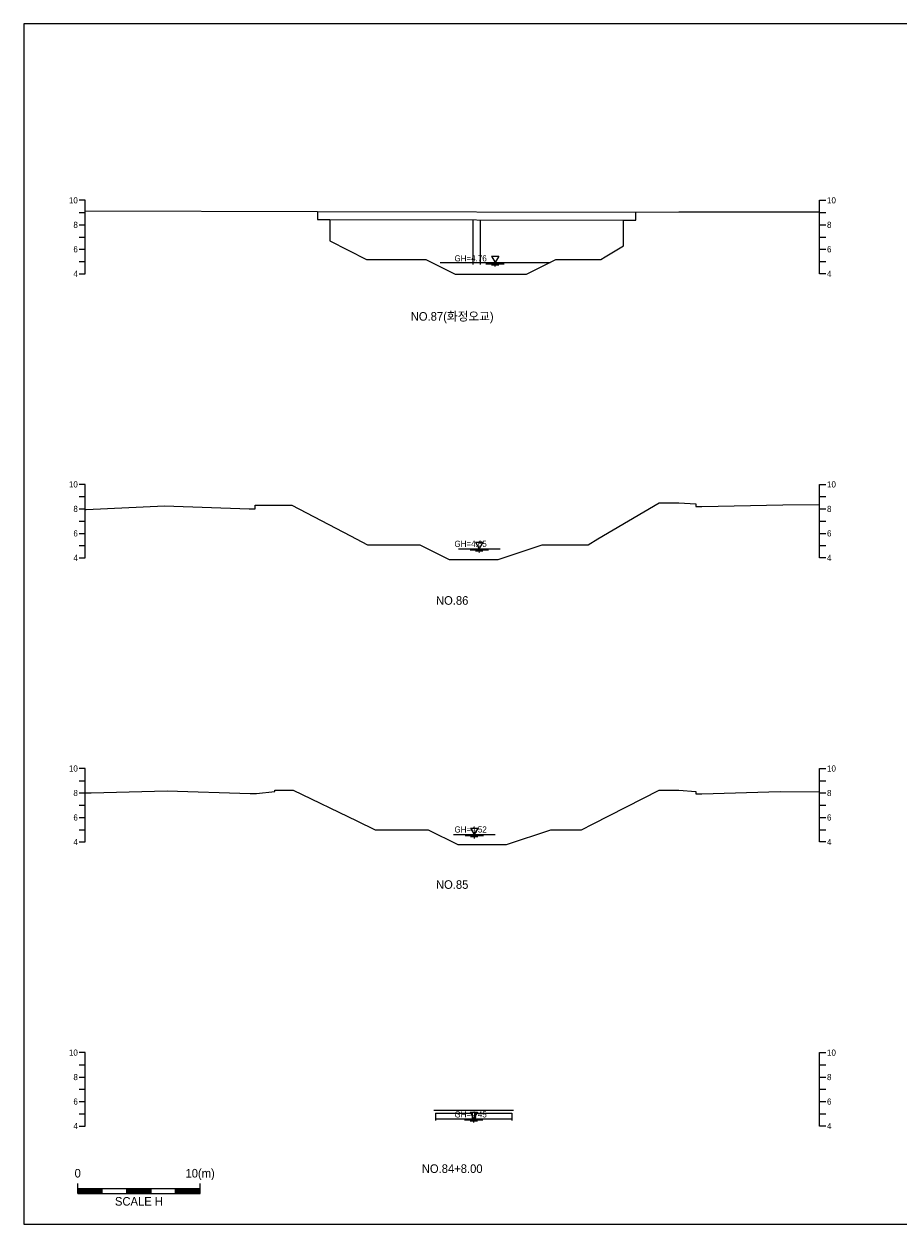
# Model space of a CAD drawing. Header units: metres. Extents: x 14522 to 15395, y -153 to 498.
# Tile 29 of 38: x 14815 to 14886, y 397 to 495. Entities that reach past the tile are written whole.
import ezdxf
from ezdxf.enums import TextEntityAlignment as Align

# ---------------------------------------------------------------- set-up
doc = ezdxf.new("R2010")
doc.units = ezdxf.units.M
for name, color, linetype in [('BOX', 5, 'CONTINUOUS'), ('DT2', 7, 'CONTINUOUS'), ('기본계획용', 33, 'CONTINUOUS')]:
    doc.layers.add(name, color=color, linetype=linetype)
for name, color, linetype, lineweight in [('DT1', 3, 'CONTINUOUS', 0), ('LT1', 4, 'CONTINUOUS', 0), ('ST1', 7, 'CONTINUOUS', 0)]:
    doc.layers.add(name, color=color, linetype=linetype, lineweight=lineweight)
doc.styles.get("Standard").update_dxf_attribs({"font": 'Gulim.ttf'})

# ---------------------------------------------------------------- blocks, each defined once
blk = doc.blocks.new('SWL')
at = {"layer": 'LT1'}
for p, q in [((-15, 0), (15, 0)), ((-3, 5.2), (3, 5.2)), ((-3, 5.2), (0, 0)), ((3, 5.2), (0, 0)), ((-7.5, -0.9), (7.5, -0.9)), ((-3, -1.8), (3, -1.8)), ((-0.38, -2.7), (0.38, -2.7))]:
    blk.add_line(p, q, dxfattribs=at)

msp = doc.modelspace()

# ---------------------------------------------------------------- linework, layer by layer
at = {"layer": 'BOX'}
msp.add_lwpolyline([(14815, 397), (14955, 397), (14955, 495), (14815, 495)], close=True, dxfattribs=at)
at = {"layer": 'DT1'}
for p, q in [((14838.986, 479.68), (14864.986, 479.62)), ((14839.986, 479.03), (14863.986, 478.97)), ((14851.686, 475.36), (14851.686, 479.001)), ((14852.286, 475.367), (14852.286, 478.999)), ((14848.986, 475.51), (14857.986, 475.51)), ((14850.486, 452.15), (14853.886, 452.15)), ((14850.086, 428.82), (14853.486, 428.82)), ((14848.486, 406.31), (14854.986, 406.31)), ((14848.611, 406.06), (14851.611, 406.06)), ((14851.861, 406.06), (14854.861, 406.06)), ((14848.611, 405.6), (14854.861, 405.6))]:
    msp.add_line(p, q, dxfattribs=at)
for points in [[(14848.611, 406.06), (14848.611, 405.45)], [(14851.611, 406.06), (14851.611, 405.45)], [(14851.861, 406.06), (14851.861, 405.45)], [(14854.861, 406.06), (14854.861, 405.45)]]:
    msp.add_lwpolyline(points, dxfattribs=at)
at = {"layer": 'ST1'}
for p, q in [((14820, 480.6), (14819.5, 480.6)), ((14820, 474.6), (14820, 480.6)), ((14880, 474.6), (14880, 480.6)), ((14880, 480.6), (14880.5, 480.6)), ((14819.5, 479.6), (14820, 479.6)), ((14880, 479.6), (14880.5, 479.6)), ((14819.5, 478.6), (14820, 478.6)), ((14880, 478.6), (14880.5, 478.6)), ((14819.5, 477.6), (14820, 477.6)), ((14880, 477.6), (14880.5, 477.6)), ((14819.5, 476.6), (14820, 476.6)), ((14880, 476.6), (14880.5, 476.6)), ((14819.5, 475.6), (14820, 475.6)), ((14880, 475.6), (14880.5, 475.6)), ((14819.5, 474.6), (14820, 474.6)), ((14880.5, 474.6), (14880, 474.6)), ((14820, 457.4), (14819.5, 457.4)), ((14820, 451.4), (14820, 457.4)), ((14880, 451.4), (14880, 457.4)), ((14880, 457.4), (14880.5, 457.4)), ((14819.5, 456.4), (14820, 456.4)), ((14880, 456.4), (14880.5, 456.4)), ((14819.5, 455.4), (14820, 455.4)), ((14880, 455.4), (14880.5, 455.4)), ((14819.5, 454.4), (14820, 454.4)), ((14880, 454.4), (14880.5, 454.4)), ((14819.5, 453.4), (14820, 453.4)), ((14880, 453.4), (14880.5, 453.4)), ((14819.5, 452.4), (14820, 452.4)), ((14880, 452.4), (14880.5, 452.4)), ((14819.5, 451.4), (14820, 451.4)), ((14880.5, 451.4), (14880, 451.4)), ((14820, 434.2), (14819.5, 434.2)), ((14820, 428.2), (14820, 434.2)), ((14880, 428.2), (14880, 434.2)), ((14880, 434.2), (14880.5, 434.2)), ((14819.5, 433.2), (14820, 433.2)), ((14880, 433.2), (14880.5, 433.2)), ((14819.5, 432.2), (14820, 432.2)), ((14880, 432.2), (14880.5, 432.2)), ((14819.5, 431.2), (14820, 431.2)), ((14880, 431.2), (14880.5, 431.2)), ((14819.5, 430.2), (14820, 430.2)), ((14880, 430.2), (14880.5, 430.2)), ((14819.5, 429.2), (14820, 429.2)), ((14880, 429.2), (14880.5, 429.2)), ((14819.5, 428.2), (14820, 428.2)), ((14880.5, 428.2), (14880, 428.2)), ((14820, 411), (14819.5, 411)), ((14820, 405), (14820, 411)), ((14880, 405), (14880, 411)), ((14880, 411), (14880.5, 411)), ((14819.5, 410), (14820, 410)), ((14880, 410), (14880.5, 410)), ((14819.5, 409), (14820, 409)), ((14880, 409), (14880.5, 409)), ((14819.5, 408), (14820, 408)), ((14880, 408), (14880.5, 408)), ((14819.5, 407), (14820, 407)), ((14880, 407), (14880.5, 407)), ((14819.5, 406), (14820, 406)), ((14880, 406), (14880.5, 406)), ((14819.5, 405), (14820, 405)), ((14880.5, 405), (14880, 405)), ((14819.389, 399.5), (14819.389, 400.3)), ((14819.389, 399.9), (14829.389, 399.9)), ((14821.389, 399.5), (14821.389, 399.9)), ((14823.389, 399.5), (14823.389, 399.9)), ((14825.389, 399.5), (14825.389, 399.9)), ((14827.389, 399.5), (14827.389, 399.9)), ((14829.389, 399.5), (14829.389, 400.3)), ((14819.389, 399.8), (14821.389, 399.8)), ((14819.389, 399.7), (14821.389, 399.7)), ((14819.389, 399.6), (14821.389, 399.6)), ((14819.389, 399.5), (14829.389, 399.5)), ((14823.389, 399.8), (14825.389, 399.8)), ((14823.389, 399.7), (14825.389, 399.7)), ((14823.389, 399.6), (14825.389, 399.6)), ((14827.389, 399.8), (14829.389, 399.8)), ((14827.389, 399.7), (14829.389, 399.7)), ((14827.389, 399.6), (14829.389, 399.6))]:
    msp.add_line(p, q, dxfattribs=at)
at = {"layer": '기본계획용'}
for points in [[(14820, 479.742), (14838.986, 479.68), (14838.986, 479.03), (14839.986, 479.03), (14839.986, 477.28), (14842.986, 475.78), (14843.026, 475.76), (14847.826, 475.76), (14850.226, 474.56), (14856.052, 474.56), (14858.452, 475.76), (14862.119, 475.76), (14862.486, 475.98), (14863.986, 476.88), (14863.986, 478.97), (14864.986, 478.97), (14864.986, 479.62), (14868.486, 479.65), (14880, 479.665)], [(14843.026, 475.76), (14847.826, 475.76), (14850.226, 474.56), (14856.052, 474.56), (14858.452, 475.76), (14862.119, 475.76)], [(14820, 455.35), (14820.086, 455.35), (14826.486, 455.65), (14833.386, 455.4), (14833.886, 455.4), (14833.886, 455.7), (14836.886, 455.7), (14841.686, 453.2), (14843.074, 452.477), (14847.342, 452.477), (14849.742, 451.277), (14853.742, 451.277), (14857.342, 452.477), (14861.084, 452.477), (14861.886, 452.95), (14866.886, 455.9), (14868.486, 455.9), (14869.886, 455.8), (14869.886, 455.6), (14870.386, 455.6), (14876.986, 455.74), (14880, 455.769)], [(14843.074, 452.477), (14847.342, 452.477), (14849.742, 451.277), (14853.742, 451.277), (14857.342, 452.477), (14861.084, 452.477)], [(14820, 432.22), (14820.486, 432.22), (14826.686, 432.37), (14833.486, 432.17), (14833.986, 432.17), (14835.486, 432.32), (14835.486, 432.42), (14836.986, 432.42), (14842.186, 429.92), (14843.696, 429.194), (14848.028, 429.194), (14850.428, 427.994), (14854.428, 427.994), (14858.028, 429.194), (14860.551, 429.194), (14861.486, 429.67), (14861.486, 429.67), (14866.886, 432.42), (14868.486, 432.42), (14869.886, 432.32), (14869.886, 432.12), (14870.386, 432.12), (14876.786, 432.33), (14880, 432.305)], [(14843.696, 429.194), (14848.028, 429.194), (14850.428, 427.994), (14854.428, 427.994), (14858.028, 429.194), (14860.551, 429.194)]]:
    msp.add_lwpolyline(points, dxfattribs=at)

# ---------------------------------------------------------------- block references
at = {"layer": 'DT1', "xscale": 0.1, "yscale": 0.1, "zscale": 0.1}
for p in [(14853.486, 475.51), (14852.186, 452.15), (14851.786, 428.82), (14851.736, 405.6)]:
    msp.add_blockref('SWL', p, dxfattribs=at)

# ---------------------------------------------------------------- texts
at = {"layer": 'DT1'}
for s, p in [('10', (14819.4, 480.6)), ('8', (14819.4, 478.6)), ('6', (14819.4, 476.6)), ('4', (14819.4, 474.6)), ('10', (14819.4, 457.4)), ('8', (14819.4, 455.4)), ('6', (14819.4, 453.4)), ('4', (14819.4, 451.4)), ('10', (14819.4, 434.2)), ('8', (14819.4, 432.2)), ('6', (14819.4, 430.2)), ('4', (14819.4, 428.2)), ('10', (14819.4, 411)), ('8', (14819.4, 409)), ('6', (14819.4, 407)), ('4', (14819.4, 405))]:
    msp.add_text(s, height=0.5, dxfattribs=at).set_placement(p, align=Align.MIDDLE_RIGHT)
for s, p in [('10', (14880.6, 480.6)), ('8', (14880.6, 478.6)), ('6', (14880.6, 476.6)), ('4', (14880.6, 474.6)), ('10', (14880.6, 457.4)), ('8', (14880.6, 455.4)), ('6', (14880.6, 453.4)), ('4', (14880.6, 451.4)), ('10', (14880.6, 434.2)), ('8', (14880.6, 432.2)), ('6', (14880.6, 430.2)), ('4', (14880.6, 428.2)), ('10', (14880.6, 411)), ('8', (14880.6, 409)), ('6', (14880.6, 407)), ('4', (14880.6, 405))]:
    msp.add_text(s, height=0.5, dxfattribs=at).set_placement(p, align=Align.MIDDLE_LEFT)
for s, p in [('GH=4.76', (14851.486, 475.86)), ('GH=4.76', (14851.486, 475.86)), ('GH=4.65', (14851.486, 452.55)), ('GH=4.65', (14851.486, 452.55)), ('GH=4.52', (14851.486, 429.22)), ('GH=4.52', (14851.486, 429.22)), ('GH=4.45', (14851.486, 405.95)), ('GH=4.45', (14851.486, 405.95))]:
    msp.add_text(s, height=0.5, dxfattribs=at).set_placement(p, align=Align.MIDDLE_CENTER)
for s, p in [('0', (14819.389, 400.586)), ('10(m)', (14829.389, 400.586))]:
    msp.add_text(s, height=0.7, dxfattribs=at).set_placement(p, align=Align.BOTTOM_CENTER)
msp.add_text('SCALE H', height=0.7, dxfattribs=at).set_placement((14824.389, 399.2), align=Align.TOP_CENTER)
at = {"layer": 'DT2'}
for s, p in [('NO.87(화정오교)', (14849.98, 471.122)), ('NO.86', (14849.98, 447.922)), ('NO.85', (14849.98, 424.722)), ('NO.84+8.00', (14849.98, 401.522))]:
    msp.add_text(s, height=0.7, dxfattribs=at).set_placement(p, align=Align.MIDDLE_CENTER)

doc.saveas('drawing.dxf')
